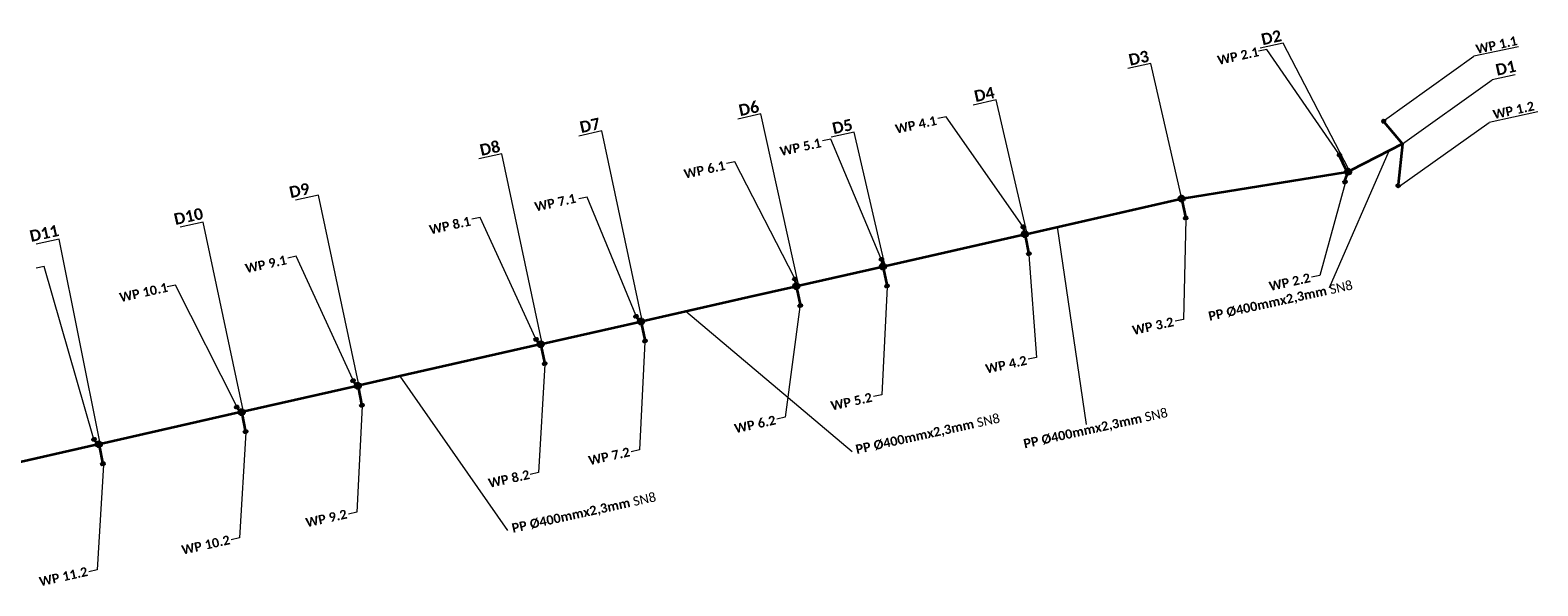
# Model space of a CAD drawing. Header units: metres. Extents: x 7524737 to 7525457, y 5642942 to 5643158.
# Tile 2 of 2: x 7525131 to 7525457, y 5643038 to 5643158. Entities that reach past the tile are written whole.
import ezdxf

# ---------------------------------------------------------------- set-up
doc = ezdxf.new("R2010")
doc.units = ezdxf.units.M
doc.layers.add('_____KD', color=94, linetype='Continuous', lineweight=35)
doc.styles.get("Standard").update_dxf_attribs({"font": 'ARIAL.TTF'})

# ---------------------------------------------------------------- blocks, each defined once
blk = doc.blocks.new('wpust')
at = {"layer": '_____KD'}
for p, q in [((23.35, 59.31), (23.35, 58.91)), ((23.45, 59.31), (23.45, 58.91)), ((23.55, 59.31), (23.55, 58.91)), ((23.65, 59.31), (23.65, 58.91)), ((23.75, 59.31), (23.75, 58.91))]:
    blk.add_line(p, q, dxfattribs=at)
blk.add_lwpolyline([(23.25, 59.31), (23.85, 59.31), (23.85, 58.91), (23.25, 58.91)], close=True, dxfattribs=at)
blk.add_circle((23.55, 59.11), 0.25, dxfattribs=at)

msp = doc.modelspace()

# ---------------------------------------------------------------- linework, layer by layer
at = {"layer": '_____KD', "linetype": 'Continuous'}
for p, q in [((7525414.44, 5643130.91), (7525413.86, 5643130.78)), ((7525345.98, 5643115.36), (7525345.4, 5643115.22)), ((7525315.29, 5643108.38), (7525314.71, 5643108.25)), ((7525296.52, 5643104.12), (7525295.94, 5643103.98))]:
    msp.add_line(p, q, dxfattribs=at)
at = {"layer": '_____KD'}
for p, q in [((7525413.96, 5643130.8), (7525414, 5643130.61)), ((7525414.05, 5643130.82), (7525414.1, 5643130.63)), ((7525414.15, 5643130.85), (7525414.19, 5643130.65)), ((7525414.25, 5643130.87), (7525414.29, 5643130.67)), ((7525414.35, 5643130.89), (7525414.39, 5643130.7)), ((7525345.49, 5643115.25), (7525345.54, 5643115.05)), ((7525345.59, 5643115.27), (7525345.64, 5643115.07)), ((7525345.69, 5643115.29), (7525345.73, 5643115.09)), ((7525345.79, 5643115.31), (7525345.83, 5643115.12)), ((7525345.88, 5643115.33), (7525345.93, 5643115.14)), ((7525315.1, 5643108.34), (7525315.14, 5643108.14)), ((7525315.2, 5643108.36), (7525315.24, 5643108.17)), ((7525314.81, 5643108.27), (7525314.85, 5643108.08)), ((7525314.9, 5643108.29), (7525314.95, 5643108.1)), ((7525315, 5643108.32), (7525315.05, 5643108.12)), ((7525296.04, 5643104.01), (7525296.08, 5643103.81)), ((7525296.13, 5643104.03), (7525296.18, 5643103.83)), ((7525296.23, 5643104.05), (7525296.28, 5643103.86)), ((7525296.33, 5643104.07), (7525296.37, 5643103.88)), ((7525296.43, 5643104.09), (7525296.47, 5643103.9))]:
    msp.add_line(p, q, dxfattribs=at)
at = {"layer": '_____KD', "color": 0, "linetype": 'Continuous', "lineweight": 15}
for points in [[(7525402.01, 5643155.03), (7525397.03, 5643153.94)], [(7525416.1, 5643127.77), (7525402.01, 5643155.03)], [(7525452.9, 5643154.25), (7525443.27, 5643152.17)], [(7525398.42, 5643153.66), (7525396.62, 5643153.26)], [(7525414.02, 5643131.05), (7525398.42, 5643153.66)], [(7525423.9, 5643138.32), (7525443.27, 5643152.17)], [(7525373.32, 5643150.6), (7525368.33, 5643149.5)], [(7525379.93, 5643121.94), (7525373.32, 5643150.6)], [(7525452.18, 5643148.15), (7525447.2, 5643147.05)], [(7525427.82, 5643133.19), (7525447.2, 5643147.05)], [(7525339.88, 5643142.72), (7525334.89, 5643141.62)], [(7525346.48, 5643114.06), (7525339.88, 5643142.72)], [(7525288.9, 5643139.68), (7525283.92, 5643138.58)], [(7525297.04, 5643102.77), (7525288.9, 5643139.68)], [(7525329.04, 5643139.07), (7525327.24, 5643138.68)], [(7525345.54, 5643115.48), (7525329.04, 5643139.07)], [(7525427.19, 5643124.04), (7525446.59, 5643137.84)], [(7525457.12, 5643140.13), (7525446.59, 5643137.84)], [(7525254.5, 5643136.01), (7525249.51, 5643134.91)], [(7525263.16, 5643095.31), (7525254.5, 5643136.01)], [(7525309.15, 5643135.77), (7525304.17, 5643134.67)], [(7525315.76, 5643107.11), (7525309.15, 5643135.77)], [(7525304.06, 5643134.24), (7525302.26, 5643133.84)], [(7525314.89, 5643108.43), (7525304.06, 5643134.24)], [(7525424.83, 5643131.66), (7525411.93, 5643102.03), (7525411.93, 5643102.03)], [(7525232.86, 5643131.06), (7525227.87, 5643129.96)], [(7525241.52, 5643090.36), (7525232.86, 5643131.06)], [(7525283.29, 5643129.35), (7525281.49, 5643128.95)], [(7525296.17, 5643104.19), (7525283.29, 5643129.35)], [(7525415.4, 5643124.72), (7525409.89, 5643104.74), (7525409.89, 5643104.74)], [(7525193.19, 5643122.1), (7525188.2, 5643121)], [(7525201.85, 5643081.4), (7525193.19, 5643122.1)], [(7525251.33, 5643121.68), (7525249.53, 5643121.29)], [(7525261.85, 5643096.08), (7525251.33, 5643121.68)], [(7525168.23, 5643116.28), (7525163.24, 5643115.18)], [(7525176.89, 5643075.58), (7525168.23, 5643116.28)], [(7525228.19, 5643117.27), (7525226.38, 5643116.87)], [(7525240.16, 5643091.15), (7525228.19, 5643117.27)], [(7525353.03, 5643115.21), (7525359.32, 5643072.44), (7525359.32, 5643072.44)], [(7525380.92, 5643116.89), (7525380.38, 5643095.18), (7525380.38, 5643095.18)], [(7525137, 5643112.6), (7525132.02, 5643111.5)], [(7525145.84, 5643068.7), (7525137, 5643112.6)], [(7525188.33, 5643108.88), (7525186.53, 5643108.48)], [(7525200.56, 5643082.16), (7525188.33, 5643108.88)], [(7525346.92, 5643109.17), (7525348.61, 5643086.97), (7525348.61, 5643086.97)], [(7525133.81, 5643106.69), (7525132.01, 5643106.3)], [(7525144.46, 5643069.47), (7525133.81, 5643106.69)], [(7525162.2, 5643102.64), (7525160.4, 5643102.24)], [(7525175.39, 5643076.45), (7525162.2, 5643102.64)], [(7525316.26, 5643102.24), (7525315.1, 5643078.89), (7525315.1, 5643078.89)], [(7525409.89, 5643104.74), (7525408.09, 5643104.35)], [(7525272.69, 5643096.96), (7525308.71, 5643066.61), (7525308.71, 5643066.61)], [(7525297.38, 5643097.95), (7525294.18, 5643074.03), (7525294.18, 5643074.03)], [(7525380.38, 5643095.18), (7525378.58, 5643094.79)], [(7525263.82, 5643090.33), (7525262.64, 5643066.93), (7525262.64, 5643066.93)], [(7525348.61, 5643086.97), (7525346.81, 5643086.57)], [(7525210.74, 5643082.88), (7525234.08, 5643049.51), (7525234.08, 5643049.51)], [(7525242.14, 5643085.4), (7525240.79, 5643062.05), (7525240.79, 5643062.05)], [(7525202.6, 5643076.41), (7525201.43, 5643053.45), (7525201.43, 5643053.45)], [(7525315.1, 5643078.89), (7525313.3, 5643078.5)], [(7525294.18, 5643074.03), (7525292.38, 5643073.63)], [(7525177.43, 5643070.71), (7525176.04, 5643047.88), (7525176.04, 5643047.88)], [(7525262.64, 5643066.93), (7525260.84, 5643066.53)], [(7525146.63, 5643063.73), (7525145.27, 5643040.95), (7525145.27, 5643040.95)], [(7525240.79, 5643062.05), (7525238.99, 5643061.65)], [(7525201.43, 5643053.45), (7525199.63, 5643053.05)], [(7525176.04, 5643047.88), (7525174.24, 5643047.49)], [(7525145.27, 5643040.95), (7525143.47, 5643040.56)]]:
    msp.add_lwpolyline(points, dxfattribs=at)
at = {"layer": '_____KD'}
for points in [[(7525427.82, 5643133.19), (7525423.92, 5643137.85)], [(7525427.82, 5643133.19), (7525416.58, 5643127.45)], [(7525427.82, 5643133.19), (7525426.88, 5643124.38)], [(7525414.44, 5643130.91), (7525414.49, 5643130.72), (7525413.9, 5643130.59), (7525413.86, 5643130.78)], [(7525380.62, 5643121.44), (7525415.46, 5643127.08)], [(7525346.65, 5643113.76), (7525379.45, 5643121.22)], [(7525380.15, 5643120.76), (7525380.85, 5643117.38)], [(7525345.98, 5643115.36), (7525346.03, 5643115.16), (7525345.44, 5643115.03), (7525345.4, 5643115.22)], [(7525345.73, 5643115.09), (7525345.91, 5643114.21)], [(7525315.95, 5643106.79), (7525345.48, 5643113.5)], [(7525346.18, 5643113.04), (7525346.88, 5643109.66)], [(7525315.29, 5643108.38), (7525315.34, 5643108.19), (7525314.75, 5643108.06), (7525314.71, 5643108.25)], [(7525297.16, 5643102.52), (7525314.78, 5643106.52)], [(7525315.07, 5643107.97), (7525315.23, 5643107.24)], [(7525315.49, 5643106.07), (7525316.18, 5643102.69)], [(7525286.29, 5643100.05), (7525295.99, 5643102.25)], [(7525296.52, 5643104.12), (7525296.57, 5643103.92), (7525295.98, 5643103.79), (7525295.94, 5643103.98)], [(7525296.31, 5643103.71), (7525296.46, 5643102.97)], [(7525296.7, 5643101.8), (7525297.4, 5643098.42)], [(7525263.55, 5643094.88), (7525286.29, 5643100.05)], [(7525262.01, 5643095.61), (7525262.52, 5643095.15)], [(7525241.85, 5643089.95), (7525262.38, 5643094.61)], [(7525263.08, 5643094.16), (7525263.78, 5643090.78)], [(7525240.68, 5643089.68), (7525210.74, 5643082.88)], [(7525240.31, 5643090.68), (7525240.82, 5643090.22)], [(7525241.39, 5643089.23), (7525242.08, 5643085.85)], [(7525210.74, 5643082.88), (7525202.27, 5643080.96)], [(7525201.1, 5643080.7), (7525177.09, 5643075.27)], [(7525200.73, 5643081.68), (7525201.24, 5643081.22)], [(7525201.8, 5643080.23), (7525202.5, 5643076.85)], [(7525175.55, 5643075.98), (7525176.06, 5643075.52)], [(7525175.92, 5643075.01), (7525146.19, 5643068.29)], [(7525176.63, 5643074.53), (7525177.32, 5643071.15)], [(7525145.02, 5643068.02), (7525124.76, 5643063.44)], [(7525144.65, 5643069.01), (7525145.16, 5643068.55)], [(7525145.73, 5643067.56), (7525146.43, 5643064.18)]]:
    msp.add_lwpolyline(points, dxfattribs=at)
at = {"layer": '_____KD', "linetype": 'Continuous'}
for points in [[(7525415.63, 5643127.61), (7525414.2, 5643130.59)], [(7525415.31, 5643125.21), (7525415.84, 5643126.61)]]:
    msp.add_lwpolyline(points, dxfattribs=at)
at = {"layer": '_____KD'}
for centre, radius in [((7525414.16, 5643130.84), 0.25), ((7525416.05, 5643127.17), 0.6), ((7525416.27, 5643127.11), 0.3), ((7525380.03, 5643121.35), 0.6), ((7525380.25, 5643121.28), 0.3), ((7525345.69, 5643115.28), 0.25), ((7525346.06, 5643113.63), 0.6), ((7525346.28, 5643113.56), 0.3), ((7525315.02, 5643108.22), 0.25), ((7525315.37, 5643106.65), 0.6), ((7525315.59, 5643106.59), 0.3), ((7525296.58, 5643102.38), 0.6), ((7525296.25, 5643103.95), 0.25), ((7525296.8, 5643102.32), 0.3), ((7525262.96, 5643094.75), 0.6), ((7525263.18, 5643094.68), 0.3), ((7525241.26, 5643089.82), 0.6), ((7525241.49, 5643089.75), 0.3), ((7525201.68, 5643080.82), 0.6), ((7525201.91, 5643080.75), 0.3), ((7525176.51, 5643075.12), 0.6), ((7525176.73, 5643075.05), 0.3), ((7525145.61, 5643068.14), 0.6), ((7525145.83, 5643068.08), 0.3)]:
    msp.add_circle(centre, radius, dxfattribs=at)

# ---------------------------------------------------------------- block references
for p, rotation in [((7525478.57, 5643105.76), 81.20299327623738), ((7525405.44, 5643062.12), 12.75193895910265), ((7525487.39, 5643143.75), 129.6836705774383), ((7525370.98, 5643054.29), 12.75193895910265), ((7525337.01, 5643046.57), 12.75193895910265), ((7525306.31, 5643039.59), 12.75193895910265), ((7525251.99, 5643032.99), 12.75193895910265), ((7525287.52, 5643035.32), 12.75193895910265), ((7525230.3, 5643028.06), 12.75193895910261), ((7525253.91, 5643027.68), 12.75193895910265), ((7525232.21, 5643022.75), 12.75193895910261), ((7525190.71, 5643019.07), 12.7519389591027), ((7525165.54, 5643013.36), 12.75193895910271), ((7525192.63, 5643013.76), 12.7519389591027), ((7525134.64, 5643006.39), 12.75193895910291), ((7525167.45, 5643008.05), 12.75193895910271), ((7525136.56, 5643001.08), 12.75193895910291)]:
    msp.add_blockref('wpust', p, dxfattribs=dict(at, rotation=rotation))

# ---------------------------------------------------------------- texts
at = {"layer": '_____KD', "linetype": 'ByBlock', "attachment_point": 1, "rotation": 12.42}
for s, insert, char_height, width in [('{\\fCalibri|b1|i0|c238|p34;D2}', (7525397.02, 5643157), 2.5, 11.3532), ('{\\fCalibri|b1|i0|c238|p34;WP 1.1}', (7525443.51, 5643154.65), 2, 11.3532), ('{\\fCalibri|b1|i0|c238|p34;D3}', (7525368.33, 5643152.57), 2.5, 11.3532), ('{\\fCalibri|b1|i0|c238|p34;WP 2.1}', (7525387.58, 5643152.24), 2, 11.3532), ('{\\fCalibri|b1|i0|c238|p34;D1}', (7525447.76, 5643150.4), 2.5, 11.3532), ('{\\fCalibri|b1|i0|c238|p34;D4}', (7525334.89, 5643144.69), 2.5, 11.3532), ('{\\fCalibri|b1|i0|c238|p34;D6}', (7525283.92, 5643141.64), 2.5, 11.3532), ('{\\fCalibri|b1|i0|c238|p34;WP 1.2}', (7525447.21, 5643140.5), 2, 11.3532), ('{\\fCalibri|b1|i0|c238|p34;D7}', (7525249.51, 5643137.98), 2.5, 11.3532), ('{\\fCalibri|b1|i0|c238|p34;D5}', (7525304.16, 5643137.74), 2.5, 11.3532), ('{\\fCalibri|b1|i0|c238|p34;WP 4.1}', (7525317.83, 5643137.35), 2, 11.3532), ('{\\fCalibri|b1|i0|c238|p34;D8}', (7525227.87, 5643133.03), 2.5, 11.3532), ('{\\fCalibri|b1|i0|c238|p34;WP 5.1}', (7525292.85, 5643132.52), 2, 11.3532), ('{\\fCalibri|b1|i0|c238|p34;WP 6.1}', (7525272.08, 5643127.62), 2, 11.3532), ('{\\fCalibri|b1|i0|c238|p34;D9}', (7525186.62, 5643123.89), 2.5, 11.3532), ('{\\fCalibri|b1|i0|c238|p34;WP 7.1}', (7525239.76, 5643120.51), 2, 11.3532), ('{\\fCalibri|b1|i0|c238|p34;D10}', (7525161.66, 5643118.07), 2.5, 11.3532), ('{\\fCalibri|b1|i0|c238|p34;D11}', (7525130.43, 5643114.4), 2.5, 11.3532), ('{\\fCalibri|b1|i0|c238|p34;WP 8.1}', (7525216.97, 5643115.55), 2, 11.3532), ('{\\fCalibri|b1|i0|c238|p34;WP 9.1}', (7525177.12, 5643107.16), 2, 11.3532), ('{\\fCalibri|b1|i0|c238|p34;WP 2.2}', (7525398.74, 5643103.3), 2, 11.3532), ('{\\fCalibri|b1|i0|c238|p34;WP 10.1}', (7525149.9, 5643100.89), 2, 11.3532), ('{\\fCalibri|b1|i0|c238|p34;\\C94;PP %%C400mmx2,3mm\\fCalibri|b0|i0|c238|p34; SN8}', (7525385.63, 5643096.83), 2, 43.6999), ('{\\fCalibri|b1|i0|c238|p34;WP 3.2}', (7525369.15, 5643093.76), 2, 11.3532), ('{\\fCalibri|b1|i0|c238|p34;WP 4.2}', (7525337.37, 5643085.42), 2, 11.3532), ('{\\fCalibri|b1|i0|c238|p34;WP 5.2}', (7525303.87, 5643077.41), 2, 11.3532), ('{\\fCalibri|b1|i0|c238|p34;\\C94;PP %%C400mmx2,3mm\\fCalibri|b0|i0|c238|p34; SN8}', (7525345.6, 5643069.22), 2, 43.6999), ('{\\fCalibri|b1|i0|c238|p34;WP 6.2}', (7525283.01, 5643072.49), 2, 11.3532), ('{\\fCalibri|b1|i0|c238|p34;\\C94;PP %%C400mmx2,3mm\\fCalibri|b0|i0|c238|p34; SN8}', (7525309.26, 5643068), 2, 43.6999), ('{\\fCalibri|b1|i0|c238|p34;WP 7.2}', (7525251.43, 5643065.58), 2, 11.3532), ('{\\fCalibri|b1|i0|c238|p34;WP 8.2}', (7525229.74, 5643060.68), 2, 11.3532), ('{\\fCalibri|b1|i0|c238|p34;\\C94;PP %%C400mmx2,3mm\\fCalibri|b0|i0|c238|p34; SN8}', (7525234.83, 5643050.95), 2, 43.6999), ('{\\fCalibri|b1|i0|c238|p34;WP 9.2}', (7525190.2, 5643052.13), 2, 11.3532), ('{\\fCalibri|b1|i0|c238|p34;WP 10.2}', (7525163.35, 5643046.21), 2, 11.3532), ('{\\fCalibri|b1|i0|c238|p34;WP 11.2}', (7525132.53, 5643039.35), 2, 11.3532)]:
    msp.add_mtext(s, dxfattribs=dict(at, insert=insert, char_height=char_height, width=width))

doc.saveas('drawing.dxf')
